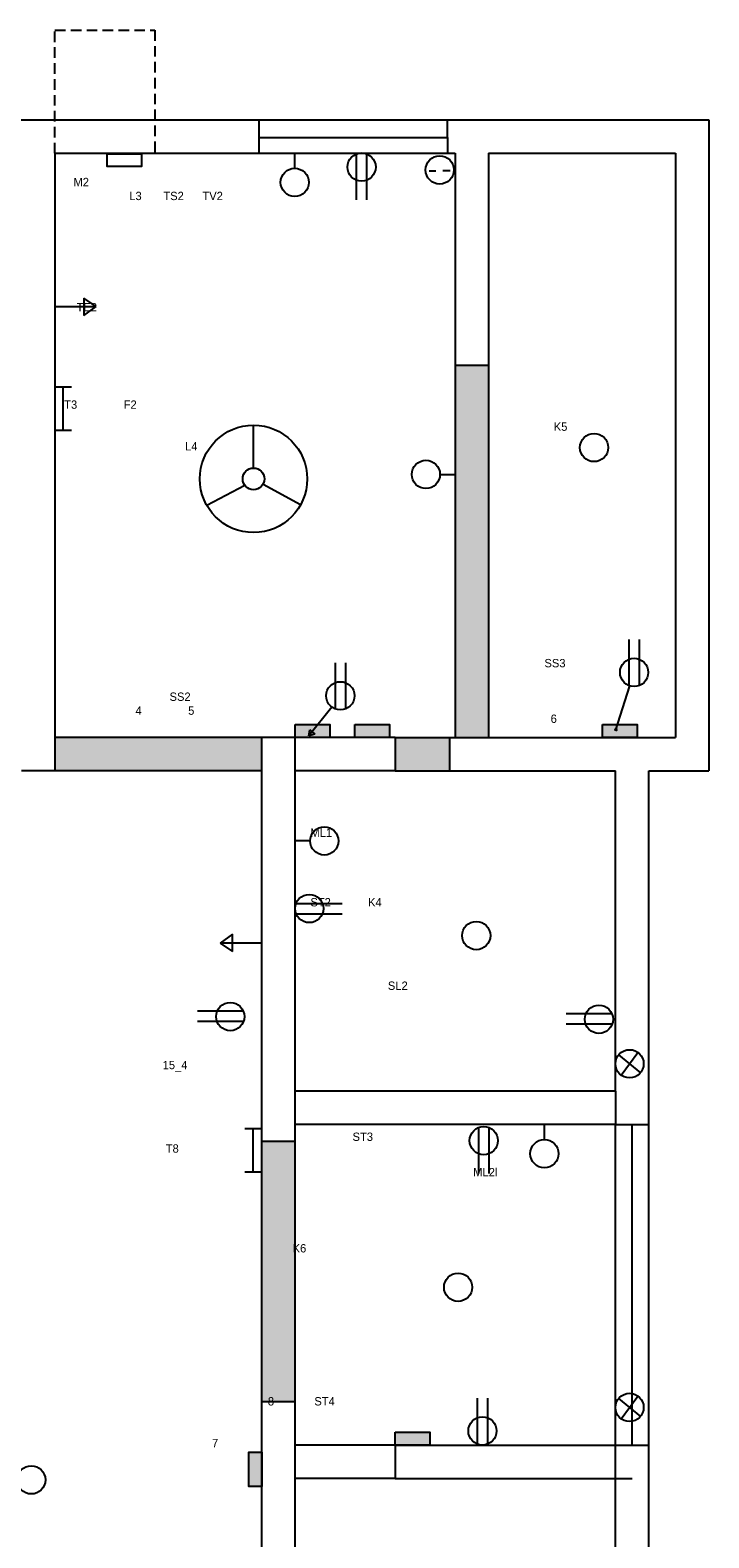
# Model space of a CAD drawing. Header units: millimetres. Extents: x 1230 to 4282, y 495 to 1483.
# Tile 12 of 12: x 4060 to 4264, y 1031 to 1482. Entities that reach past the tile are written whole.
import ezdxf

# ---------------------------------------------------------------- set-up
doc = ezdxf.new("R2010")
doc.units = ezdxf.units.MM
doc.linetypes.add('ACAD_ISO02W100', pattern=[15, 12, -3])
doc.linetypes.add('HIDDEN2', pattern=[4.7625, 3.175, -1.5875])

msp = doc.modelspace()

# ---------------------------------------------------------------- hatches: boundary and pattern name
at = {"linetype": 'HIDDEN2'}
for points in [[(4197.67, 1318.51), (4197.67, 1382.01), (4187.67, 1382.01), (4187.67, 1318.51), (4187.67, 1270.51), (4197.67, 1270.51)], [(4185.9, 1270.51), (4169.67, 1270.51), (4169.67, 1260.51), (4185.9, 1260.51)]]:
    msp.add_hatch(color=2, dxfattribs=at).paths.add_polyline_path(points)
for color, points in [(5, [(4150.04, 1274.34), (4146.45, 1274.34), (4144.73, 1272.21), (4145.6, 1271.5), (4143.75, 1271.01), (4144.08, 1272.74), (4144.73, 1272.21), (4146.45, 1274.34), (4139.67, 1274.34), (4139.67, 1270.51), (4150.04, 1270.51)]), (5, [(4167.97, 1274.34), (4157.6, 1274.34), (4157.6, 1270.51), (4167.97, 1270.51)]), (5, [(4242.15, 1274.34), (4236.29, 1274.34), (4235.87, 1273.01), (4236.16, 1272.91), (4235.7, 1272.47), (4235.6, 1273.1), (4235.87, 1273.01), (4236.29, 1274.34), (4231.78, 1274.34), (4231.78, 1270.51), (4242.15, 1270.51)]), (2, [(4129.67, 1270.51), (4115.67, 1270.51), (4067.67, 1270.51), (4067.67, 1260.51), (4115.67, 1260.51), (4129.67, 1260.51)]), (2, [(4139.67, 1149.41), (4129.67, 1149.41), (4129.67, 1106.51), (4129.67, 1071.53), (4139.67, 1071.53), (4139.67, 1106.51)]), (5, [(4180.04, 1062.34), (4169.67, 1062.34), (4169.67, 1058.51), (4180.04, 1058.51)]), (5, [(4129.67, 1056.42), (4125.83, 1056.42), (4125.83, 1046.05), (4129.67, 1046.05)])]:
    msp.add_hatch(color=color).paths.add_polyline_path(points)

# ---------------------------------------------------------------- linework, layer by layer
for p, q in [((4067.67, 1445.51), (4067.67, 1482.41)), ((4067.67, 1482.41), (4097.6, 1482.41)), ((4097.6, 1482.41), (4097.6, 1445.51))]:
    msp.add_line(p, q, dxfattribs=at)
for p, q in [((3932.67, 1455.51), (4062.67, 1455.51)), ((4062.67, 1455.51), (4192.67, 1455.51)), ((4062.67, 1455.51), (4192.67, 1455.51)), ((4192.67, 1455.51), (4263.67, 1455.51)), ((4263.67, 1455.51), (4263.67, 1260.51)), ((4067.67, 1445.51), (4187.67, 1445.51)), ((4067.67, 1445.51), (4067.67, 1260.51)), ((4139.55, 1441.04), (4139.55, 1445.56)), ((4187.67, 1445.51), (4187.67, 1318.51)), ((4197.67, 1445.51), (4253.67, 1445.51)), ((4197.67, 1445.51), (4197.67, 1318.51)), ((4253.67, 1445.51), (4253.67, 1270.51)), ((4157.99, 1445.29), (4157.99, 1431.53)), ((4161.08, 1445.34), (4161.08, 1431.53)), ((4179.81, 1440.26), (4181.82, 1440.26)), ((4183.95, 1440.34), (4186.15, 1440.34)), ((4080, 1399.66), (4076.34, 1402.13)), ((4076.34, 1402.13), (4076.34, 1396.96)), ((4067.67, 1399.66), (4080, 1399.66)), ((4076.34, 1396.96), (4080, 1399.66)), ((4187.67, 1382.01), (4197.67, 1382.01)), ((4067.67, 1375.53), (4072.66, 1375.53)), ((4070.1, 1375.53), (4070.1, 1362.52)), ((4067.67, 1362.52), (4072.66, 1362.52)), ((4127.2, 1351.23), (4127.2, 1364.07)), ((4130.05, 1346.4), (4141.32, 1340.25)), ((4183.08, 1349.31), (4187.6, 1349.31)), ((4124.6, 1346.01), (4113.2, 1340.04)), ((4187.67, 1318.51), (4187.67, 1270.51)), ((4197.67, 1318.51), (4197.67, 1270.51)), ((4239.79, 1286.02), (4239.79, 1299.83)), ((4242.88, 1286.07), (4242.88, 1299.83)), ((4151.74, 1279.02), (4151.74, 1292.83)), ((4154.83, 1279.07), (4154.83, 1292.83)), ((4235.7, 1272.47), (4239.99, 1285.95)), ((4150.69, 1279.59), (4143.75, 1271.01)), ((4115.67, 1270.51), (4067.67, 1270.51)), ((4139.67, 1270.51), (4115.67, 1270.51)), ((4129.67, 1260.51), (4129.67, 1270.51)), ((4139.67, 1159.51), (4139.67, 1270.51)), ((4169.67, 1270.51), (4139.67, 1270.51)), ((4143.75, 1271.01), (4144.08, 1272.74)), ((4145.6, 1271.5), (4143.75, 1271.01)), ((4144.08, 1272.74), (4145.6, 1271.5)), ((4169.67, 1270.51), (4240.67, 1270.51)), ((4169.67, 1270.51), (4240.67, 1270.51)), ((4169.67, 1270.51), (4240.67, 1270.51)), ((4169.67, 1270.51), (4169.67, 1260.51)), ((4185.9, 1270.51), (4185.9, 1260.51)), ((4235.7, 1272.47), (4235.6, 1273.1)), ((4235.6, 1273.1), (4236.16, 1272.91)), ((4236.16, 1272.91), (4235.7, 1272.47)), ((4235.7, 1272.47), (4235.7, 1272.47)), ((4240.67, 1270.51), (4253.67, 1270.51)), ((4115.67, 1260.51), (4067.67, 1260.51)), ((4129.67, 1260.51), (4115.67, 1260.51)), ((4129.67, 1154.51), (4129.67, 1260.51)), ((4169.67, 1260.51), (4139.67, 1260.51)), ((4169.67, 1260.51), (4235.67, 1260.51)), ((4235.67, 1164.51), (4235.67, 1260.51)), ((4245.67, 1159.51), (4245.67, 1260.51)), ((4245.67, 1260.51), (4263.67, 1260.51)), ((4144.19, 1239.49), (4139.67, 1239.49)), ((4139.94, 1220.72), (4153.75, 1220.72)), ((4139.99, 1217.63), (4153.75, 1217.63)), ((4120.88, 1211.57), (4117.22, 1208.87)), ((4120.88, 1206.4), (4120.88, 1211.57)), ((4129.55, 1208.87), (4117.22, 1208.87)), ((4117.22, 1208.87), (4120.88, 1206.4)), ((4124.16, 1188.47), (4110.39, 1188.47)), ((4124.21, 1185.38), (4110.39, 1185.38)), ((4234.64, 1187.66), (4220.88, 1187.66)), ((4234.69, 1184.57), (4220.88, 1184.57)), ((4236.63, 1175.41), (4243.17, 1170.05)), ((4237.4, 1169.32), (4242.4, 1176.14)), ((4235.67, 1164.51), (4139.67, 1164.51)), ((4235.67, 1164.51), (4235.67, 1154.51)), ((4139.67, 1154.51), (4139.67, 1159.51)), ((4245.67, 1053.51), (4245.67, 1159.51)), ((4124.6, 1153.34), (4129.59, 1153.34)), ((4127.03, 1153.34), (4127.03, 1140.34)), ((4129.67, 1106.51), (4129.67, 1154.51)), ((4235.67, 1154.51), (4139.67, 1154.51)), ((4139.67, 1106.51), (4139.67, 1154.51)), ((4194.59, 1153.61), (4194.59, 1139.85)), ((4197.68, 1153.66), (4197.68, 1139.85)), ((4214.37, 1150.04), (4214.37, 1154.55)), ((4235.67, 1053.51), (4235.67, 1154.51)), ((4235.67, 1154.51), (4245.67, 1154.51)), ((4240.67, 1058.51), (4240.67, 1154.51)), ((4139.67, 1149.41), (4129.67, 1149.41)), ((4124.6, 1140.34), (4129.59, 1140.34)), ((4129.67, 1048.51), (4129.67, 1106.51)), ((4139.67, 1048.51), (4139.67, 1106.51)), ((4129.67, 1071.53), (4139.67, 1071.53)), ((4194.34, 1058.77), (4194.34, 1072.59)), ((4197.43, 1058.82), (4197.43, 1072.59)), ((4236.63, 1072.45), (4243.17, 1067.09)), ((4237.4, 1066.36), (4242.4, 1073.18)), ((4169.67, 1058.51), (4139.67, 1058.51)), ((4169.67, 1058.51), (4240.67, 1058.51)), ((4169.67, 1058.51), (4169.67, 1048.51)), ((4240.67, 1058.51), (4245.67, 1058.51)), ((4235.67, 952.51), (4235.67, 1053.51)), ((4245.67, 947.51), (4245.67, 1053.51)), ((4129.67, 952.51), (4129.67, 1048.51)), ((4139.67, 952.51), (4139.67, 1048.51)), ((4169.67, 1048.51), (4139.67, 1048.51)), ((4169.67, 1048.51), (4240.67, 1048.51))]:
    msp.add_line(p, q)
at = {"color": 3}
for p, q in [((4128.86, 1445.51), (4128.86, 1455.51)), ((4185.34, 1450.29), (4185.34, 1455.51)), ((4128.77, 1450.29), (4185.34, 1450.29)), ((4185.34, 1450.29), (4185.34, 1445.51))]:
    msp.add_line(p, q, dxfattribs=at)
at = {"linetype": 'ACAD_ISO02W100'}
msp.add_line((4067.67, 1260.51), (4057.67, 1260.51), dxfattribs=at)
for points in [[(4083.29, 1445.38), (4093.66, 1445.38), (4093.66, 1441.54), (4083.29, 1441.54)], [(4139.67, 1274.34), (4150.04, 1274.34), (4150.04, 1270.51), (4139.67, 1270.51)], [(4157.6, 1274.34), (4167.97, 1274.34), (4167.97, 1270.51), (4157.6, 1270.51)], [(4231.78, 1274.34), (4242.15, 1274.34), (4242.15, 1270.51), (4231.78, 1270.51)], [(4169.67, 1062.34), (4180.04, 1062.34), (4180.04, 1058.51), (4169.67, 1058.51)], [(4129.67, 1056.42), (4129.67, 1046.05), (4125.83, 1046.05), (4125.83, 1056.42)]]:
    msp.add_lwpolyline(points, close=True)
for centre, radius in [((4159.6, 1441.38), 4.23), ((4139.55, 1436.81), 4.23), ((4183, 1440.52), 4.23), ((4127.2, 1347.97), 16.09), ((4229.27, 1357.36), 4.23), ((4127.2, 1347.97), 3.25), ((4178.85, 1349.31), 4.23), ((4241.27, 1289.98), 4.23), ((4153.22, 1282.98), 4.23), ((4148.42, 1239.49), 4.23), ((4143.9, 1219.24), 4.23), ((4193.96, 1211.15), 4.23), ((4120.24, 1186.86), 4.23), ((4230.73, 1186.06), 4.23), ((4239.9, 1172.73), 4.23), ((4196.2, 1149.7), 4.23), ((4214.37, 1145.8), 4.23), ((4188.53, 1105.78), 4.23), ((4239.9, 1069.77), 4.23), ((4195.82, 1062.74), 4.23), ((4060.58, 1048.08), 4.23)]:
    msp.add_circle(centre, radius)

# ---------------------------------------------------------------- texts
at = {"char_height": 2.5, "attachment_point": 1}
for s, insert, width in [('\\P\\P\\P      M2                    \\P                        L3       TS2      TV2\\P\\P\\P\\P\\P\\P\\P\\P       TE2 \\P\\P\\P\\P\\P\\P\\P   T3               F2                  \\P\\P\\P                                          L4\\P\\P\\P\\P\\P\\P\\P\\P\\P\\P\\P\\P\\P\\P\\P\\P\\P\\P                                     SS2\\P                          4               5        \\P                                 ', (4067.67, 1450.66), 123.3176), ('\\P\\P\\P       K5\\P\\P\\P\\P\\P\\P\\P\\P\\P\\P\\P\\P\\P\\P\\P\\P\\P    SS3\\P\\P\\P\\P      6', (4210.68, 1377.37), 52.989), ('\\P\\P\\P\\P\\P        ML1\\P\\P\\P\\P\\P        ST2            K4\\P\\P\\P\\P\\P                               \\P                                 SL2', (4136.82, 1264.06), 106.247), ('           15_4  \\P\\P\\P\\P\\P\\P            T8', (4089.75, 1173.61), 39.9137), ('\\P  \\P\\P\\P         ML2l\\P      ', (4184.69, 1158.18), 75.4403), ('            \\P                      \\P                              K6\\P\\P\\P\\P\\P\\P\\P\\P\\P\\P\\P                      8             ST4\\P\\P\\P    7', (4111.06, 1127.04), 106.7222)]:
    msp.add_mtext(s, dxfattribs=dict(at, insert=insert, width=width))
at = {"linetype": 'HIDDEN2', "insert": (4142.95, 1152.12), "char_height": 2.5, "width": 66.2106, "attachment_point": 1}
msp.add_mtext('               ST3', dxfattribs=at)

doc.saveas('drawing.dxf')
